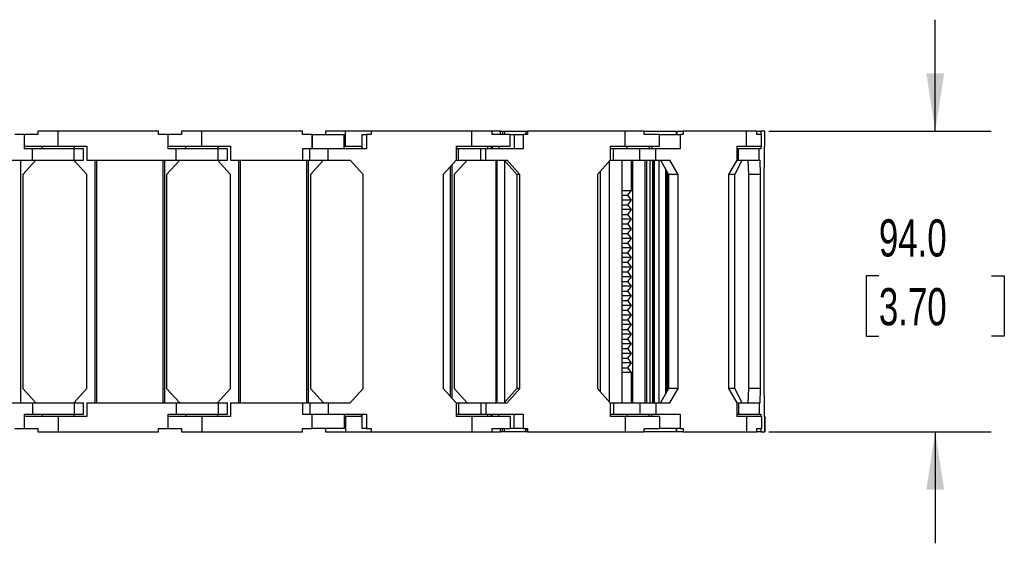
# Model space of a CAD drawing. Header units: millimetres. Extents: x 0 to 1537, y 0 to 1187.
# Tile 4 of 14: x 742 to 1050, y 641 to 804. Entities that reach past the tile are written whole.
import ezdxf

# ---------------------------------------------------------------- set-up
doc = ezdxf.new("R2010")
doc.units = ezdxf.units.MM
doc.header["$LTSCALE"] = 5.5
doc.layers.add('DIMENSIONS', color=140, linetype='Continuous', lineweight=25)
doc.styles.add('SLDTEXTSTYLE0', font='TXT', dxfattribs={"width": 0.7})
doc.dimstyles.new('SLDDIMSTYLE1', dxfattribs={"dimtxt": 11.869043, "dimasz": 18.161, "dimexe": 0, "dimexo": 0.0625, "dimgap": 2.967261, "dimtad": 0, "dimtih": 1, "dimtoh": 1, "dimdec": 1, "dimrnd": 1e-09, "dimzin": 4, "dimdsep": 46, "dimtxsty": 'SLDTEXTSTYLE0', "dimsah": 1, "dimcen": 0.09, "dimadec": 0, "dimazin": 1, "dimtfac": 1, "dimtdec": 1, "dimtmove": 0, "dimatfit": 0, "dimfxl": 0, "dimfrac": 2, "dimtolj": 1, "dimtzin": 12, "dimarcsym": 0})

# ---------------------------------------------------------------- blocks, each defined once
blk = doc.blocks.new('_D_4')
at = {"layer": 'DIMENSIONS'}
for p, q in [((1028.35, 769.47), (1028.35, 804.39)), ((976.28, 769.47), (1045.81, 769.47)), ((1010.72, 724.26), (1006.73, 724.26)), ((1006.73, 724.26), (1006.73, 705.4)), ((1045.99, 724.26), (1049.97, 724.26)), ((1049.97, 724.26), (1049.97, 705.4)), ((1006.73, 705.4), (1010.72, 705.4)), ((1049.97, 705.4), (1045.99, 705.4)), ((976.28, 675.47), (1045.81, 675.47)), ((1028.35, 675.47), (1028.35, 640.54))]:
    blk.add_line(p, q, dxfattribs=at)
for points in [[(1028.35, 769.47), (1031.15, 787.63), (1025.56, 787.63)], [(1028.35, 675.47), (1025.56, 657.31), (1031.15, 657.31)]]:
    blk.add_solid(points, dxfattribs=at)
at = {"layer": 'DIMENSIONS', "char_height": 11.642, "attachment_point": 1, "style": 'SLDTEXTSTYLE0'}
for s, insert in [('94.0', (1010.72, 741.92)), ('3.70', (1010.72, 720.4))]:
    blk.add_mtext(s, dxfattribs=dict(at, insert=insert))

msp = doc.modelspace()

# ---------------------------------------------------------------- linework, layer by layer
for p, q in [((743.27, 768.47), (740.27, 768.47)), ((743.27, 763.97), (743.27, 768.47)), ((747.47, 768.47), (743.27, 768.47)), ((743.27, 763.97), (743.27, 768.47)), ((743.27, 768.47), (743.27, 768.47)), ((747.47, 769.47), (747.47, 768.47)), ((753.77, 769.47), (747.47, 769.47)), ((753.77, 764.77), (753.77, 769.47)), ((785.27, 769.47), (753.77, 769.47)), ((785.27, 768.47), (785.27, 769.47)), ((788.27, 768.47), (785.27, 768.47)), ((788.27, 763.97), (788.27, 768.47)), ((792.47, 768.47), (788.27, 768.47)), ((788.27, 763.97), (788.27, 768.47)), ((788.27, 768.47), (788.27, 768.47)), ((792.47, 769.47), (792.47, 768.47)), ((798.77, 769.47), (792.47, 769.47)), ((798.77, 764.77), (798.77, 769.47)), ((830.27, 769.47), (798.77, 769.47)), ((830.27, 768.47), (830.27, 769.47)), ((833.27, 768.47), (830.27, 768.47)), ((833.27, 763.97), (833.27, 768.47)), ((833.27, 763.97), (833.27, 768.47)), ((833.27, 768.47), (833.27, 768.47)), ((833.32, 768.47), (833.32, 763.97)), ((833.32, 768.47), (843.32, 768.47)), ((837.47, 769.47), (837.47, 768.47)), ((843.77, 769.47), (837.47, 769.47)), ((843.32, 763.97), (843.32, 768.47)), ((843.77, 764.77), (843.77, 769.47)), ((851.82, 769.47), (843.77, 769.47)), ((848.82, 768.47), (848.82, 763.97)), ((848.82, 768.47), (850.32, 768.47)), ((850.32, 768.47), (850.32, 763.97)), ((851.82, 768.47), (850.32, 768.47)), ((851.82, 769.47), (851.82, 768.47)), ((883.32, 769.47), (851.82, 769.47)), ((883.32, 764.77), (883.32, 769.47)), ((889.62, 769.47), (883.32, 769.47)), ((892.31, 769.47), (889.62, 769.47)), ((889.62, 768.47), (889.62, 769.47)), ((895.32, 768.47), (889.62, 768.47)), ((892.31, 768.47), (892.31, 769.47)), ((892.31, 769.47), (892.91, 769.47)), ((892.91, 769.47), (892.91, 768.47)), ((892.91, 769.47), (893.52, 769.47)), ((893.52, 769.47), (893.52, 768.47)), ((893.52, 769.47), (900.15, 769.47)), ((895.32, 768.47), (896.56, 768.47)), ((895.32, 764.77), (895.32, 768.47)), ((896.56, 768.47), (896.56, 763.97)), ((896.56, 768.47), (899.32, 768.47)), ((899.32, 768.47), (899.32, 763.97)), ((900.77, 768.47), (899.32, 768.47)), ((900.15, 769.47), (900.15, 768.47)), ((900.15, 769.47), (900.17, 769.47)), ((900.17, 769.47), (900.17, 768.47)), ((900.17, 769.47), (900.77, 769.47)), ((900.77, 769.47), (900.77, 768.47)), ((931.34, 769.47), (900.77, 769.47)), ((931.34, 764.77), (931.34, 769.47)), ((937.22, 769.47), (931.34, 769.47)), ((937.22, 769.47), (947.29, 769.47)), ((937.22, 768.47), (937.22, 769.47)), ((942.07, 768.47), (937.22, 768.47)), ((942.07, 768.47), (948.47, 768.47)), ((942.07, 764.77), (942.07, 768.47)), ((947.29, 769.47), (947.29, 768.47)), ((947.29, 769.47), (947.48, 769.47)), ((947.48, 769.47), (947.48, 768.47)), ((947.48, 769.47), (949.42, 769.47)), ((948.47, 768.47), (948.47, 763.97)), ((949.42, 768.47), (948.47, 768.47)), ((949.42, 769.47), (949.42, 768.47)), ((969.3, 769.47), (949.42, 769.47)), ((969.3, 764.77), (969.3, 769.47)), ((972.52, 769.47), (969.3, 769.47)), ((972.52, 769.47), (973.8, 769.47)), ((972.52, 768.47), (972.52, 769.47)), ((973.95, 768.47), (972.52, 768.47)), ((973.8, 769.47), (973.8, 768.47)), ((975.04, 769.47), (973.8, 769.47)), ((973.95, 764.77), (973.95, 768.47)), ((975.04, 764.77), (975.04, 769.47)), ((975.04, 769.47), (975.05, 769.47)), ((975.05, 764.77), (975.05, 769.47)), ((743.27, 764.77), (753.77, 764.77)), ((748.77, 763.97), (748.77, 764.77)), ((753.77, 764.77), (762.77, 764.77)), ((758.77, 764.77), (758.77, 763.97)), ((762.77, 764.77), (762.77, 760.47)), ((788.27, 764.77), (798.77, 764.77)), ((793.77, 763.97), (793.77, 764.77)), ((798.77, 764.77), (807.77, 764.77)), ((803.77, 764.77), (803.77, 763.97)), ((807.77, 764.77), (807.77, 760.47)), ((843.32, 764.77), (843.77, 764.77)), ((843.77, 764.77), (848.82, 764.77)), ((848.77, 764.77), (848.77, 763.97)), ((878.42, 764.77), (878.42, 760.47)), ((878.42, 764.77), (883.32, 764.77)), ((878.47, 764.77), (878.47, 763.97)), ((883.32, 764.77), (895.32, 764.77)), ((888.32, 763.97), (888.32, 764.77)), ((889.4, 763.97), (889.4, 764.77)), ((889.64, 764.77), (889.64, 763.97)), ((891.72, 764.77), (891.72, 763.97)), ((926.58, 764.77), (926.58, 760.47)), ((926.58, 764.77), (931.34, 764.77)), ((931.34, 764.77), (942.07, 764.77)), ((931.94, 763.97), (931.94, 764.77)), ((938.76, 764.77), (938.76, 763.97)), ((939.63, 764.77), (939.63, 763.97)), ((966.2, 764.77), (966.2, 760.47)), ((966.2, 764.77), (969.3, 764.77)), ((969.3, 764.77), (973.95, 764.77)), ((973.74, 764.77), (973.74, 763.97)), ((974.84, 764.77), (974.84, 760.47)), ((974.84, 764.77), (975.04, 764.77)), ((975.04, 764.77), (975.05, 764.77)), ((745.77, 763.97), (743.27, 763.97)), ((745.77, 760.47), (745.77, 763.97)), ((758.87, 763.97), (745.77, 763.97)), ((758.87, 760.47), (758.87, 763.97)), ((761.77, 763.97), (758.87, 763.97)), ((761.77, 760.47), (761.77, 763.97)), ((790.77, 763.97), (788.27, 763.97)), ((790.77, 760.47), (790.77, 763.97)), ((803.87, 763.97), (790.77, 763.97)), ((803.87, 760.47), (803.87, 763.97)), ((806.77, 763.97), (803.87, 763.97)), ((806.77, 760.47), (806.77, 763.97)), ((830.32, 763.97), (830.32, 760.47)), ((832.57, 763.97), (830.32, 763.97)), ((832.57, 760.47), (832.57, 763.97)), ((838.32, 763.97), (832.57, 763.97)), ((838.32, 760.47), (838.32, 763.97)), ((850.32, 763.97), (838.32, 763.97)), ((879.09, 763.97), (878.47, 763.97)), ((879.09, 760.47), (879.09, 763.97)), ((886.1, 763.97), (879.09, 763.97)), ((886.1, 760.47), (886.1, 763.97)), ((887.67, 763.97), (886.1, 763.97)), ((887.67, 760.47), (887.67, 763.97)), ((899.32, 763.97), (887.67, 763.97)), ((927.63, 763.97), (926.58, 763.97)), ((927.63, 760.47), (927.63, 763.97)), ((935.86, 763.97), (927.63, 763.97)), ((935.86, 760.47), (935.86, 763.97)), ((940.9, 763.97), (935.86, 763.97)), ((940.9, 760.47), (940.9, 763.97)), ((948.47, 763.97), (940.9, 763.97)), ((966.77, 763.97), (966.2, 763.97)), ((966.77, 760.47), (966.77, 763.97)), ((973.27, 763.97), (966.77, 763.97)), ((973.27, 760.47), (973.27, 763.97)), ((973.74, 763.97), (973.27, 763.97)), ((717.77, 760.47), (745.77, 760.47)), ((742.17, 684.47), (742.17, 760.47)), ((746.87, 760.47), (742.77, 755.97)), ((745.77, 760.47), (758.87, 760.47)), ((762.77, 755.97), (758.67, 760.47)), ((758.87, 760.47), (761.77, 760.47)), ((762.77, 760.47), (790.77, 760.47)), ((765.37, 684.47), (765.37, 760.47)), ((765.87, 684.47), (765.87, 760.47)), ((786.67, 684.47), (786.67, 760.47)), ((787.17, 684.47), (787.17, 760.47)), ((791.87, 760.47), (787.77, 755.97)), ((790.77, 760.47), (803.87, 760.47)), ((807.77, 755.97), (803.67, 760.47)), ((803.87, 760.47), (806.77, 760.47)), ((807.77, 760.47), (830.32, 760.47)), ((810.37, 684.47), (810.37, 760.47)), ((810.87, 684.47), (810.87, 760.47)), ((830.32, 760.47), (832.57, 760.47)), ((831.67, 684.47), (831.67, 760.47)), ((832.17, 684.47), (832.17, 760.47)), ((832.57, 760.47), (838.32, 760.47)), ((836.87, 760.47), (832.77, 755.97)), ((838.32, 760.47), (845.22, 760.47)), ((849.32, 755.97), (845.22, 760.47)), ((878.42, 760.47), (874.32, 755.97)), ((876.67, 686.39), (876.67, 758.55)), ((877.17, 685.84), (877.17, 759.1)), ((881.87, 760.47), (877.77, 755.97)), ((878.42, 760.47), (879.09, 760.47)), ((879.09, 760.47), (886.1, 760.47)), ((886.1, 760.47), (887.67, 760.47)), ((887.67, 760.47), (894.37, 760.47)), ((890.86, 760.47), (890.86, 684.47)), ((890.87, 684.47), (890.87, 760.47)), ((891.24, 684.47), (891.24, 760.47)), ((893.45, 760.47), (897.43, 755.97)), ((893.66, 684.71), (893.66, 760.23)), ((898.35, 755.97), (894.37, 760.47)), ((926.58, 760.47), (922.6, 755.97)), ((926.36, 684.72), (926.36, 760.22)), ((926.58, 760.47), (927.63, 760.47)), ((927.63, 760.47), (935.86, 760.47)), ((930.4, 684.47), (930.4, 760.47)), ((933.17, 760.47), (933.17, 750.97)), ((933.56, 760.47), (933.56, 684.47)), ((935.86, 760.47), (940.9, 760.47)), ((937.6, 684.47), (937.6, 760.47)), ((938.04, 684.47), (938.04, 760.47)), ((939.07, 684.47), (939.07, 760.47)), ((939.93, 684.47), (939.93, 760.47)), ((939.97, 760.47), (939.97, 684.47)), ((940.45, 684.47), (940.45, 760.47)), ((940.9, 760.47), (945.25, 760.47)), ((941.95, 684.47), (941.95, 760.47)), ((942.31, 760.47), (944.89, 755.97)), ((947.84, 755.97), (945.25, 760.47)), ((966.2, 760.47), (963.62, 755.97)), ((965.58, 755.97), (967.91, 760.47)), ((966.2, 760.47), (966.77, 760.47)), ((966.77, 760.47), (973.27, 760.47)), ((969.74, 760.47), (969.9, 755.97)), ((973.27, 760.47), (973.54, 760.47)), ((973.7, 755.97), (973.54, 760.47)), ((974.84, 760.47), (974.68, 755.97)), ((742.77, 755.97), (742.77, 688.97)), ((762.77, 688.97), (762.77, 755.97)), ((787.77, 755.97), (787.77, 688.97)), ((807.77, 688.97), (807.77, 755.97)), ((832.77, 755.97), (832.77, 688.97)), ((849.32, 688.97), (849.32, 755.97)), ((874.32, 755.97), (874.32, 688.97)), ((877.77, 755.97), (877.77, 688.97)), ((898.35, 755.97), (897.43, 755.97)), ((897.43, 755.97), (897.43, 688.97)), ((898.35, 688.97), (898.35, 755.97)), ((922.6, 755.97), (922.6, 688.97)), ((923.55, 687.9), (923.55, 757.04)), ((944.03, 687.46), (944.03, 757.48)), ((944.28, 687.89), (944.28, 757.04)), ((944.47, 756.7), (944.47, 688.24)), ((944.72, 688.67), (944.72, 756.26)), ((944.73, 688.68), (944.73, 756.26)), ((947.84, 755.97), (944.89, 755.97)), ((944.89, 755.97), (944.89, 688.97)), ((947.84, 688.97), (947.84, 755.97)), ((965.58, 755.97), (963.62, 755.97)), ((963.62, 755.97), (963.62, 688.97)), ((965.58, 688.97), (965.58, 755.97)), ((973.7, 755.97), (969.9, 755.97)), ((969.9, 755.97), (969.9, 688.97)), ((973.7, 688.97), (973.7, 755.97)), ((974.68, 755.97), (974.68, 688.97)), ((930.4, 750.97), (933.17, 750.97)), ((930.4, 749.47), (932.01, 749.47)), ((933.17, 750.97), (932.01, 749.47)), ((932.01, 749.47), (933.17, 747.97)), ((933.17, 747.97), (930.4, 747.97)), ((930.4, 746.47), (932.01, 746.47)), ((933.17, 747.97), (932.01, 746.47)), ((932.01, 746.47), (933.17, 744.97)), ((933.17, 744.97), (930.4, 744.97)), ((930.4, 743.47), (932.01, 743.47)), ((933.17, 744.97), (932.01, 743.47)), ((932.01, 743.47), (933.17, 741.97)), ((933.17, 741.97), (930.4, 741.97)), ((930.4, 740.47), (932.01, 740.47)), ((933.17, 741.97), (932.01, 740.47)), ((932.01, 740.47), (933.17, 738.97)), ((933.17, 738.97), (930.4, 738.97)), ((930.4, 737.47), (932.01, 737.47)), ((933.17, 738.97), (932.01, 737.47)), ((932.01, 737.47), (933.17, 735.97)), ((933.17, 735.97), (930.4, 735.97)), ((930.4, 734.47), (932.01, 734.47)), ((933.17, 735.97), (932.01, 734.47)), ((932.01, 734.47), (933.17, 732.97)), ((933.17, 732.97), (930.4, 732.97)), ((930.4, 731.47), (932.01, 731.47)), ((933.17, 732.97), (932.01, 731.47)), ((932.01, 731.47), (933.17, 729.97)), ((933.17, 729.97), (930.4, 729.97)), ((930.4, 728.47), (932.01, 728.47)), ((933.17, 729.97), (932.01, 728.47)), ((932.01, 728.47), (933.17, 726.97)), ((933.17, 726.97), (930.4, 726.97)), ((930.4, 725.47), (932.01, 725.47)), ((933.17, 726.97), (932.01, 725.47)), ((932.01, 725.47), (933.17, 723.97)), ((933.17, 723.97), (930.4, 723.97)), ((930.4, 722.47), (932.01, 722.47)), ((933.17, 723.97), (932.01, 722.47)), ((932.01, 722.47), (933.17, 720.97)), ((933.17, 720.97), (930.4, 720.97)), ((930.4, 719.47), (932.01, 719.47)), ((933.17, 720.97), (932.01, 719.47)), ((932.01, 719.47), (933.17, 717.97)), ((933.17, 717.97), (930.4, 717.97)), ((930.4, 716.47), (932.01, 716.47)), ((933.17, 717.97), (932.01, 716.47)), ((932.01, 716.47), (933.17, 714.97)), ((933.17, 714.97), (930.4, 714.97)), ((930.4, 713.47), (932.01, 713.47)), ((933.17, 711.97), (930.4, 711.97)), ((933.17, 714.97), (932.01, 713.47)), ((932.01, 713.47), (933.17, 711.97)), ((933.17, 711.97), (932.01, 710.47)), ((930.4, 710.47), (932.01, 710.47)), ((933.17, 708.97), (930.4, 708.97)), ((932.01, 710.47), (933.17, 708.97)), ((933.17, 708.97), (932.01, 707.47)), ((930.4, 707.47), (932.01, 707.47)), ((933.17, 705.97), (930.4, 705.97)), ((932.01, 707.47), (933.17, 705.97)), ((933.17, 705.97), (932.01, 704.47)), ((930.4, 704.47), (932.01, 704.47)), ((933.17, 702.97), (930.4, 702.97)), ((932.01, 704.47), (933.17, 702.97)), ((933.17, 702.97), (932.01, 701.47)), ((930.4, 701.47), (932.01, 701.47)), ((933.17, 699.97), (930.4, 699.97)), ((932.01, 701.47), (933.17, 699.97)), ((933.17, 699.97), (932.01, 698.47)), ((930.4, 698.47), (932.01, 698.47)), ((933.17, 696.97), (930.4, 696.97)), ((932.01, 698.47), (933.17, 696.97)), ((933.17, 696.97), (932.01, 695.47)), ((930.4, 695.47), (932.01, 695.47)), ((933.17, 693.97), (930.4, 693.97)), ((932.01, 695.47), (933.17, 693.97)), ((933.17, 693.97), (933.17, 684.47)), ((742.77, 688.97), (746.87, 684.47)), ((758.67, 684.47), (762.77, 688.97)), ((787.77, 688.97), (791.87, 684.47)), ((803.67, 684.47), (807.77, 688.97)), ((832.77, 688.97), (836.87, 684.47)), ((845.22, 684.47), (849.32, 688.97)), ((874.32, 688.97), (878.42, 684.47)), ((877.77, 688.97), (881.87, 684.47)), ((897.43, 688.97), (893.45, 684.47)), ((894.37, 684.47), (898.35, 688.97)), ((898.35, 688.97), (897.43, 688.97)), ((922.6, 688.97), (926.58, 684.47)), ((944.89, 688.97), (942.31, 684.47)), ((947.84, 688.97), (944.89, 688.97)), ((945.25, 684.47), (947.84, 688.97)), ((965.58, 688.97), (963.62, 688.97)), ((963.62, 688.97), (966.2, 684.47)), ((967.91, 684.47), (965.58, 688.97)), ((969.9, 688.97), (969.74, 684.47)), ((973.7, 688.97), (969.9, 688.97)), ((973.54, 684.47), (973.7, 688.97)), ((974.68, 688.97), (974.84, 684.47)), ((717.77, 684.47), (745.77, 684.47)), ((745.77, 684.47), (745.77, 680.97)), ((745.77, 684.47), (758.87, 684.47)), ((758.87, 684.47), (758.87, 680.97)), ((758.87, 684.47), (761.77, 684.47)), ((761.77, 680.97), (761.77, 684.47)), ((762.77, 684.47), (762.77, 680.17)), ((762.77, 684.47), (790.77, 684.47)), ((790.77, 684.47), (790.77, 680.97)), ((790.77, 684.47), (803.87, 684.47)), ((803.87, 684.47), (803.87, 680.97)), ((803.87, 684.47), (806.77, 684.47)), ((806.77, 680.97), (806.77, 684.47)), ((807.77, 684.47), (807.77, 680.17)), ((807.77, 684.47), (830.32, 684.47)), ((830.32, 684.47), (830.32, 680.97)), ((830.32, 684.47), (832.57, 684.47)), ((832.57, 684.47), (832.57, 680.97)), ((832.57, 684.47), (838.32, 684.47)), ((838.32, 684.47), (838.32, 680.97)), ((838.32, 684.47), (845.22, 684.47)), ((878.42, 684.47), (879.09, 684.47)), ((878.42, 684.47), (878.42, 680.17)), ((879.09, 684.47), (879.09, 680.97)), ((879.09, 684.47), (886.1, 684.47)), ((886.1, 684.47), (886.1, 680.97)), ((886.1, 684.47), (887.67, 684.47)), ((887.67, 684.47), (887.67, 680.97)), ((887.67, 684.47), (894.37, 684.47)), ((926.58, 684.47), (927.63, 684.47)), ((926.58, 684.47), (926.58, 680.17)), ((927.63, 684.47), (927.63, 680.97)), ((927.63, 684.47), (935.86, 684.47)), ((935.86, 684.47), (935.86, 680.97)), ((935.86, 684.47), (940.9, 684.47)), ((940.9, 684.47), (940.9, 680.97)), ((940.9, 684.47), (945.25, 684.47)), ((966.2, 684.47), (966.77, 684.47)), ((966.2, 684.47), (966.2, 680.17)), ((966.77, 684.47), (966.77, 680.97)), ((966.77, 684.47), (973.27, 684.47)), ((973.27, 684.47), (973.27, 680.97)), ((973.27, 684.47), (973.54, 684.47)), ((974.84, 684.47), (974.84, 680.17)), ((743.27, 676.47), (743.27, 680.97)), ((743.27, 680.97), (745.77, 680.97)), ((743.27, 676.47), (743.27, 680.97)), ((753.77, 680.17), (743.27, 680.17)), ((745.77, 680.97), (758.87, 680.97)), ((748.77, 680.97), (748.77, 680.17)), ((753.77, 680.17), (753.77, 675.47)), ((762.77, 680.17), (753.77, 680.17)), ((758.77, 680.17), (758.77, 680.97)), ((758.87, 680.97), (761.77, 680.97)), ((788.27, 676.47), (788.27, 680.97)), ((788.27, 680.97), (790.77, 680.97)), ((788.27, 676.47), (788.27, 680.97)), ((798.77, 680.17), (788.27, 680.17)), ((790.77, 680.97), (803.87, 680.97)), ((793.77, 680.97), (793.77, 680.17)), ((798.77, 680.17), (798.77, 675.47)), ((807.77, 680.17), (798.77, 680.17)), ((803.77, 680.17), (803.77, 680.97)), ((803.87, 680.97), (806.77, 680.97)), ((830.32, 680.97), (832.57, 680.97)), ((832.57, 680.97), (838.32, 680.97)), ((833.27, 676.47), (833.27, 680.97)), ((833.27, 676.47), (833.27, 680.97)), ((833.32, 676.47), (833.32, 680.97)), ((838.32, 680.97), (850.32, 680.97)), ((843.32, 680.97), (843.32, 676.47)), ((843.77, 680.17), (843.32, 680.17)), ((843.77, 680.17), (843.77, 675.47)), ((848.82, 680.17), (843.77, 680.17)), ((848.77, 680.17), (848.77, 680.97)), ((848.82, 680.97), (848.82, 676.47)), ((850.32, 680.97), (850.32, 676.47)), ((883.32, 680.17), (878.42, 680.17)), ((878.47, 680.97), (879.09, 680.97)), ((878.47, 680.17), (878.47, 680.97)), ((879.09, 680.97), (886.1, 680.97)), ((883.32, 680.17), (883.32, 675.47)), ((895.32, 680.17), (883.32, 680.17)), ((886.1, 680.97), (887.67, 680.97)), ((887.67, 680.97), (899.32, 680.97)), ((888.32, 680.17), (888.32, 680.97)), ((889.4, 680.17), (889.4, 680.97)), ((889.64, 680.17), (889.64, 680.97)), ((891.72, 680.17), (891.72, 680.97)), ((895.32, 680.17), (895.32, 676.47)), ((896.56, 676.47), (896.56, 680.97)), ((899.32, 680.97), (899.32, 676.47)), ((926.58, 680.97), (927.63, 680.97)), ((931.34, 680.17), (926.58, 680.17)), ((927.63, 680.97), (935.86, 680.97)), ((931.34, 680.17), (931.34, 675.47)), ((942.07, 680.17), (931.34, 680.17)), ((931.94, 680.17), (931.94, 680.97)), ((935.86, 680.97), (940.9, 680.97)), ((938.76, 680.17), (938.76, 680.97)), ((939.63, 680.17), (939.63, 680.97)), ((940.9, 680.97), (948.47, 680.97)), ((942.07, 680.17), (942.07, 676.47)), ((948.47, 680.97), (948.47, 676.47)), ((966.2, 680.97), (966.77, 680.97)), ((969.3, 680.17), (966.2, 680.17)), ((966.77, 680.97), (973.27, 680.97)), ((969.3, 680.17), (969.3, 675.47)), ((973.95, 680.17), (969.3, 680.17)), ((973.27, 680.97), (973.74, 680.97)), ((973.74, 680.97), (973.74, 680.17)), ((973.95, 680.17), (973.95, 676.47)), ((975.04, 680.17), (974.84, 680.17)), ((975.04, 680.17), (975.04, 675.47)), ((975.05, 680.17), (975.04, 680.17)), ((975.05, 675.47), (975.05, 680.17)), ((740.27, 676.47), (743.27, 676.47)), ((743.27, 676.47), (747.47, 676.47)), ((743.27, 676.47), (743.27, 676.47)), ((747.47, 676.47), (747.47, 675.47)), ((747.47, 675.47), (753.77, 675.47)), ((753.77, 675.47), (785.27, 675.47)), ((785.27, 676.47), (788.27, 676.47)), ((785.27, 675.47), (785.27, 676.47)), ((788.27, 676.47), (792.47, 676.47)), ((788.27, 676.47), (788.27, 676.47)), ((792.47, 676.47), (792.47, 675.47)), ((792.47, 675.47), (798.77, 675.47)), ((798.77, 675.47), (830.27, 675.47)), ((830.27, 676.47), (833.27, 676.47)), ((830.27, 675.47), (830.27, 676.47)), ((833.27, 676.47), (833.27, 676.47)), ((843.32, 676.47), (833.32, 676.47)), ((837.47, 676.47), (837.47, 675.47)), ((837.47, 675.47), (843.77, 675.47)), ((843.77, 675.47), (851.82, 675.47)), ((850.32, 676.47), (848.82, 676.47)), ((850.32, 676.47), (851.82, 676.47)), ((851.82, 676.47), (851.82, 675.47)), ((851.82, 675.47), (883.32, 675.47)), ((883.32, 675.47), (889.62, 675.47)), ((889.62, 676.47), (895.32, 676.47)), ((889.62, 675.47), (889.62, 676.47)), ((889.62, 675.47), (892.31, 675.47)), ((892.31, 675.47), (892.31, 676.47)), ((892.91, 675.47), (892.31, 675.47)), ((892.91, 675.47), (892.91, 676.47)), ((893.52, 675.47), (892.91, 675.47)), ((893.52, 675.47), (893.52, 676.47)), ((900.15, 675.47), (893.52, 675.47)), ((896.56, 676.47), (895.32, 676.47)), ((899.32, 676.47), (896.56, 676.47)), ((899.32, 676.47), (900.77, 676.47)), ((900.15, 676.47), (900.15, 675.47)), ((900.17, 675.47), (900.15, 675.47)), ((900.17, 675.47), (900.17, 676.47)), ((900.77, 675.47), (900.17, 675.47)), ((900.77, 676.47), (900.77, 675.47)), ((900.77, 675.47), (931.34, 675.47)), ((931.34, 675.47), (937.22, 675.47)), ((937.22, 675.47), (937.22, 676.47)), ((937.22, 676.47), (942.07, 676.47)), ((947.29, 675.47), (937.22, 675.47)), ((948.47, 676.47), (942.07, 676.47)), ((947.29, 676.47), (947.29, 675.47)), ((947.48, 675.47), (947.29, 675.47)), ((947.48, 675.47), (947.48, 676.47)), ((949.42, 675.47), (947.48, 675.47)), ((948.47, 676.47), (949.42, 676.47)), ((949.42, 676.47), (949.42, 675.47)), ((949.42, 675.47), (969.3, 675.47)), ((969.3, 675.47), (972.52, 675.47)), ((972.52, 675.47), (972.52, 676.47)), ((972.52, 676.47), (973.95, 676.47)), ((973.8, 675.47), (972.52, 675.47)), ((973.8, 676.47), (973.8, 675.47)), ((973.8, 675.47), (975.04, 675.47)), ((975.04, 675.47), (975.05, 675.47))]:
    msp.add_line(p, q)

# ---------------------------------------------------------------- dimensions: what is measured, and where the dimension line sits
at = {"layer": 'DIMENSIONS'}
dim = msp.add_linear_dim(base=(1028.35, 675.47), p1=(969.3, 769.47), p2=(969.3, 675.47), angle=90, dimstyle='SLDDIMSTYLE1', dxfattribs=at)
dim.commit()
dim.dimension.update_dxf_attribs({"geometry": '_D_4', "text_midpoint": (1028.35, 724.26), "dimtype": 160})

doc.saveas('drawing.dxf')
